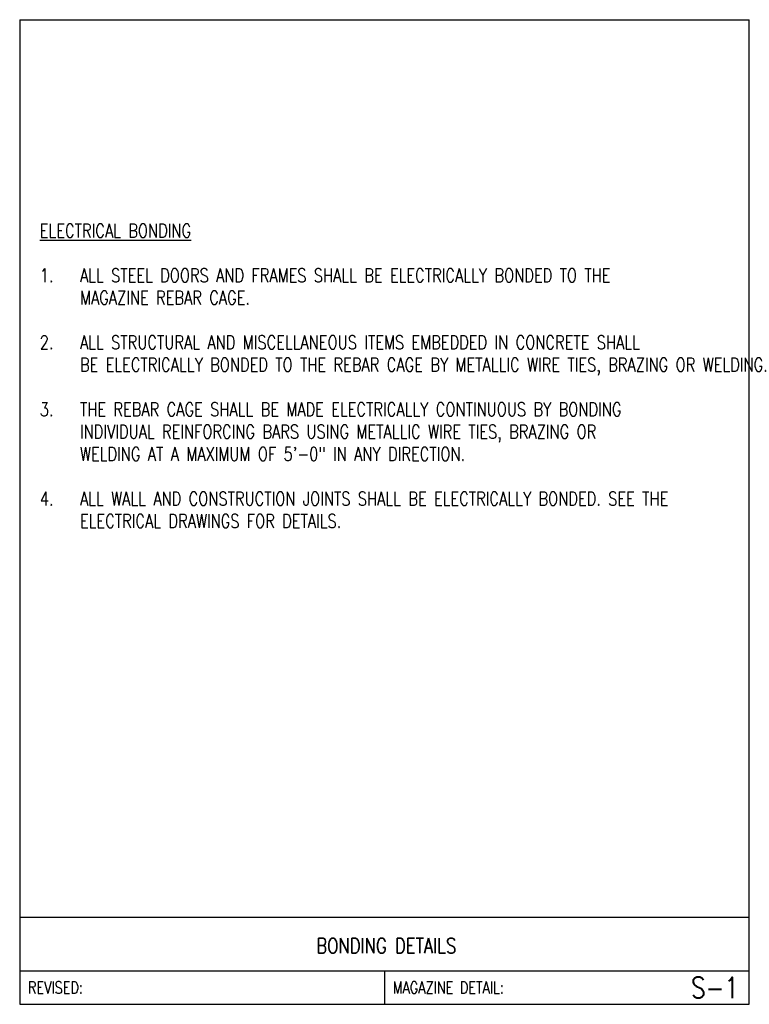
# Model space of a CAD drawing. Header units: inches. Extents: x 0 to 6.81, y 0 to 9.19.
import ezdxf
from ezdxf.enums import TextEntityAlignment as Align

# ---------------------------------------------------------------- set-up
doc = ezdxf.new("R2010")
doc.units = ezdxf.units.IN
doc.header["$MEASUREMENT"] = 0
doc.layers.add('E-DETL', color=2, linetype='Continuous')
doc.layers.add('E-DETL-TEXT', color=3, linetype='Continuous')
doc.styles.add('Arial4', font='romans.shx', dxfattribs={"width": 0.8, "height": 0.125})
doc.styles.add('romans', font='romans.shx', dxfattribs={"width": 0.8})

msp = doc.modelspace()

# ---------------------------------------------------------------- linework, layer by layer
at = {"layer": 'E-DETL'}
for p, q in [((0, 9.1875), (0, 0)), ((0, 9.1875), (6.8095, 9.1875)), ((6.8095, 0), (6.8095, 9.1875)), ((0, 0.8125), (6.8095, 0.8125)), ((0, 0.3125), (6.8095, 0.3125)), ((3.4048, 0.3125), (3.4048, 0)), ((0, 0), (6.8095, 0))]:
    msp.add_line(p, q, dxfattribs=at)

# ---------------------------------------------------------------- texts
at = {"layer": 'E-DETL-TEXT', "style": 'romans', "width": 0.8}
msp.add_text('BONDING DETAILS', height=0.14, dxfattribs=at).set_placement((3.4217, 0.4764), align=Align.CENTER)
for s, p in [('REVISED:', (0.0773, 0.1563)), ('MAGAZINE DETAIL:', (3.482, 0.1563))]:
    msp.add_text(s, height=0.11, dxfattribs=at).set_placement(p, align=Align.MIDDLE_LEFT)
msp.add_text('S-1', height=0.19685, dxfattribs=at).set_placement((6.7114, 0.1563), align=Align.MIDDLE_RIGHT)
at = {"layer": 'E-DETL-TEXT', "insert": (0.1875, 7.2812), "char_height": 0.125, "width": 6.439149, "attachment_point": 1, "style": 'Arial4'}
msp.add_mtext('{\\LELECTRICAL BONDING\\P}\\P\\pi-0.375,l0.375,t0.375;1.^IALL STEEL DOORS AND FRAMES SHALL BE ELECTRICALLY BONDED TO THE\\P ^IMAGAZINE REBAR CAGE.\\P\\pi0,l0,tz;\\P\\pi-0.375,l0.375,t0.375;2.^IALL STRUCTURAL AND MISCELLANEOUS ITEMS EMBEDDED IN CONCRETE SHALL\\P ^IBE ELECTRICALLY BONDED TO THE REBAR CAGE BY METALLIC WIRE TIES, BRAZING OR WELDING.\\P\\P3.^ITHE REBAR CAGE SHALL BE MADE ELECTRICALLY CONTINUOUS BY BONDING INDIVIDUAL REINFORCING BARS USING METALLIC WIRE TIES, BRAZING OR \\P\\pi0,t5;WELDING AT A MAXIMUM OF 5\'-0" IN ANY DIRECTION.^I\\P\\pi-0.375,t0.375;\\P4.^IALL WALL AND CONSTRUCTION JOINTS SHALL BE ELECTRICALLY BONDED. SEE THE ELECTRICAL DRAWINGS FOR DETAILS.', dxfattribs=at)

doc.saveas('drawing.dxf')
